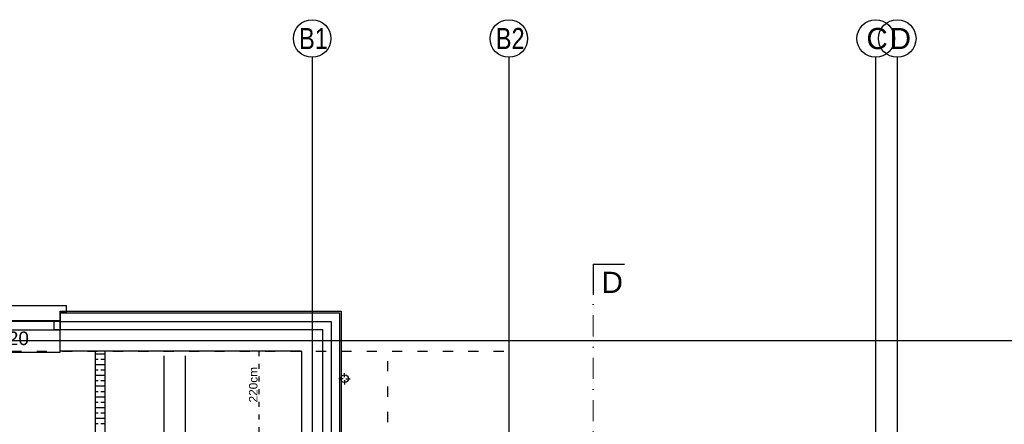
# Model space of a CAD drawing. Header units: millimetres. Extents: x -7023 to 53801, y 9849 to 33561.
# Tile 134 of 256: x 15088 to 16251, y 16756 to 17234. Entities that reach past the tile are written whole.
import ezdxf

# ---------------------------------------------------------------- set-up
doc = ezdxf.new("R2010")
doc.units = ezdxf.units.MM
doc.linetypes.add('ACAD_ISO03W100', pattern=[30, 12, -18])
doc.linetypes.add('DASHDOT', pattern=[1, 0.5, -0.25, 0, -0.25])
doc.layers.add('.IE_podklad', color=252, linetype='Continuous')
doc.styles.add('Arial', font='arial.ttf', dxfattribs={"height": 125})
doc.styles.add('Opisowy', font='arial.ttf')
doc.styles.get("Standard").update_dxf_attribs({"font": 'arial.ttf'})
doc.linetypes.add('ZIGZAG', pattern='A,0.00254,-5.08,[131,ltypeshp.shx,S=5.08,R=0,X=-5.08,Y=0],-10.16,[131,ltypeshp.shx,S=5.08,R=180,X=5.08,Y=0],-5.08', length=20.32254)

msp = doc.modelspace()

# ---------------------------------------------------------------- linework, layer by layer
at = {"layer": '.IE_podklad', "ltscale": 25}
for p, q in [((15433.4, 17190), (15433.4, 15097.9)), ((15665.9, 17190), (15665.9, 15097.9)), ((16099.4, 17190), (16099.4, 15097.9)), ((16124.9, 17190), (16124.9, 15097.9)), ((15765.7, 16944.7), (15802.7, 16944.7)), ((14357.9, 16854.7), (17656.9, 16854.7))]:
    msp.add_line(p, q, dxfattribs=at)
at = {"layer": '.IE_podklad', "lineweight": 30, "ltscale": 25}
msp.add_line((15765.7, 16944.7), (15765.7, 16908.7), dxfattribs=at)
at = {"layer": '.IE_podklad', "linetype": 'DASHDOT', "lineweight": 13, "ltscale": 50}
msp.add_line((15765.7, 16934.5), (15765.7, 16149.9), dxfattribs=at)
at = {"layer": '.IE_podklad'}
for p, q in [((15135.7, 16887.4), (15135.7, 16889.2)), ((15135.7, 16889.2), (15467.9, 16889.2)), ((15135.7, 16867.2), (15135.7, 16887.2)), ((15135.7, 16887.2), (15445.9, 16887.2)), ((15445.9, 16887.2), (15465.9, 16887.2)), ((15465.9, 16887.2), (15465.9, 16402.4)), ((15467.9, 16889.2), (15467.9, 16889.2)), ((15467.9, 16889.2), (15467.9, 16404.4)), ((15135.7, 16842.2), (15135.7, 16867.2)), ((15445.9, 16867.2), (15135.7, 16867.2)), ((15445.9, 16381.2), (15445.9, 16867.2)), ((15420.9, 16842.2), (15135.7, 16842.2)), ((15176.9, 16842.2), (15176.9, 16381.2)), ((15176.9, 16839), (15188.9, 16839)), ((15188.9, 16381.2), (15188.9, 16842.2)), ((15420.9, 16842.2), (15420.9, 16442.7)), ((15176.9, 16832.6), (15180.5, 16832.6)), ((15183.7, 16832.6), (15188.9, 16832.6)), ((15258.4, 16193.7), (15258.4, 16836.7)), ((15283.4, 16836.7), (15283.4, 16716.3)), ((15176.9, 16826.3), (15188.9, 16826.3)), ((15176.9, 16819.9), (15180.5, 16819.9)), ((15183.7, 16819.9), (15188.9, 16819.9)), ((15176.9, 16813.6), (15188.9, 16813.6)), ((15176.9, 16807.2), (15180.5, 16807.2)), ((15183.7, 16807.2), (15188.9, 16807.2)), ((15176.9, 16800.9), (15188.9, 16800.9)), ((15176.9, 16794.5), (15180.5, 16794.5)), ((15183.7, 16794.5), (15188.9, 16794.5)), ((15176.9, 16788.2), (15188.9, 16788.2)), ((15176.9, 16781.8), (15180.5, 16781.8)), ((15183.7, 16781.8), (15188.9, 16781.8)), ((15176.9, 16775.5), (15188.9, 16775.5)), ((15176.9, 16769.1), (15180.5, 16769.1)), ((15183.7, 16769.1), (15188.9, 16769.1)), ((15176.9, 16762.8), (15188.9, 16762.8)), ((15176.9, 16756.4), (15180.5, 16756.4)), ((15183.7, 16756.4), (15188.9, 16756.4))]:
    msp.add_line(p, q, dxfattribs=at)
at = {"layer": '.IE_podklad', "linetype": 'ZIGZAG'}
for p, q in [((15135.7, 16877), (15445.9, 16877)), ((15445.9, 16877), (15455.9, 16877)), ((15455.9, 16877), (15455.9, 16392.6))]:
    msp.add_line(p, q, dxfattribs=at)
at = {"layer": '.IE_podklad', "linetype": 'ACAD_ISO03W100'}
for p, q in [((14597.9, 16842.2), (15665.9, 16842.2)), ((15522.9, 16458.2), (15522.9, 16842.2)), ((15665.9, 16842.2), (15665.9, 16458.2))]:
    msp.add_line(p, q, dxfattribs=at)
at = {"layer": '.IE_podklad', "linetype": 'ACAD_ISO03W100', "ltscale": 0.5}
msp.add_line((15370.4, 16842.2), (15370.4, 16305.7), dxfattribs=at)
at = {"layer": '.IE_podklad', "linetype": 'Continuous'}
for p, q in [((15471.8, 16811.2), (15471.8, 16816.2)), ((15470.1, 16809.5), (15465, 16809.5)), ((15471.8, 16807.8), (15471.8, 16802.8)), ((15473.4, 16809.5), (15478.5, 16809.5))]:
    msp.add_line(p, q, dxfattribs=at)
at = {"layer": '.IE_podklad'}
for points in [[(14985.7, 16887.2), (14978.7, 16887.2), (14978.7, 16896), (15142.7, 16896), (15142.7, 16887.2), (15135.7, 16887.2), (15135.7, 16877), (14985.7, 16877)], [(14985.7, 16867.2), (15135.7, 16867.2), (15135.7, 16877.8), (14985.7, 16877.8)], [(15135.7, 16867.2), (15128.4, 16867.2), (15128.4, 16877.8), (15135.7, 16877.8)]]:
    msp.add_lwpolyline(points, close=True, dxfattribs=at)
msp.add_lwpolyline([(14985.7, 16887.2), (14985.7, 16841), (15135.7, 16841), (15135.7, 16883)], dxfattribs=at)
at = {"layer": '.IE_podklad', "linetype": 'Continuous'}
for centre, radius in [((15433.4, 17211.6), 22.2), ((15665.9, 17211.6), 22.2), ((16099.4, 17211.6), 22.2), ((16124.9, 17211.6), 22.2), ((15471.8, 16809.5), 4.5)]:
    msp.add_circle(centre, radius, dxfattribs=at)

# ---------------------------------------------------------------- texts
at = {"layer": '.IE_podklad', "linetype": 'Continuous', "ltscale": 25, "style": 'Arial'}
msp.add_text('D', height=25, dxfattribs=at).set_placement((15775.5, 16910.9))
at = {"layer": '.IE_podklad', "linetype": 'Continuous', "style": 'Opisowy'}
msp.add_text('hp=120', height=16, dxfattribs=at).set_placement((15023.5, 16849.2))
at = {"layer": '.IE_podklad', "linetype": 'Continuous', "lineweight": 9, "ltscale": 50, "style": 'Opisowy'}
msp.add_text('220cm', height=10, rotation=90, dxfattribs=at).set_placement((15368.8, 16781.4))
at = {"layer": '.IE_podklad', "char_height": 25, "width": 492.116, "attachment_point": 1}
for s, insert in [('{\\W0.8;B1}', (15417.9, 17224.1)), ('{\\W0.8;B2}', (15650.4, 17224.1)), ('C', (16088.5, 17224.1)), ('D', (16116, 17224.1))]:
    msp.add_mtext(s, dxfattribs=dict(at, insert=insert))

doc.saveas('drawing.dxf')
